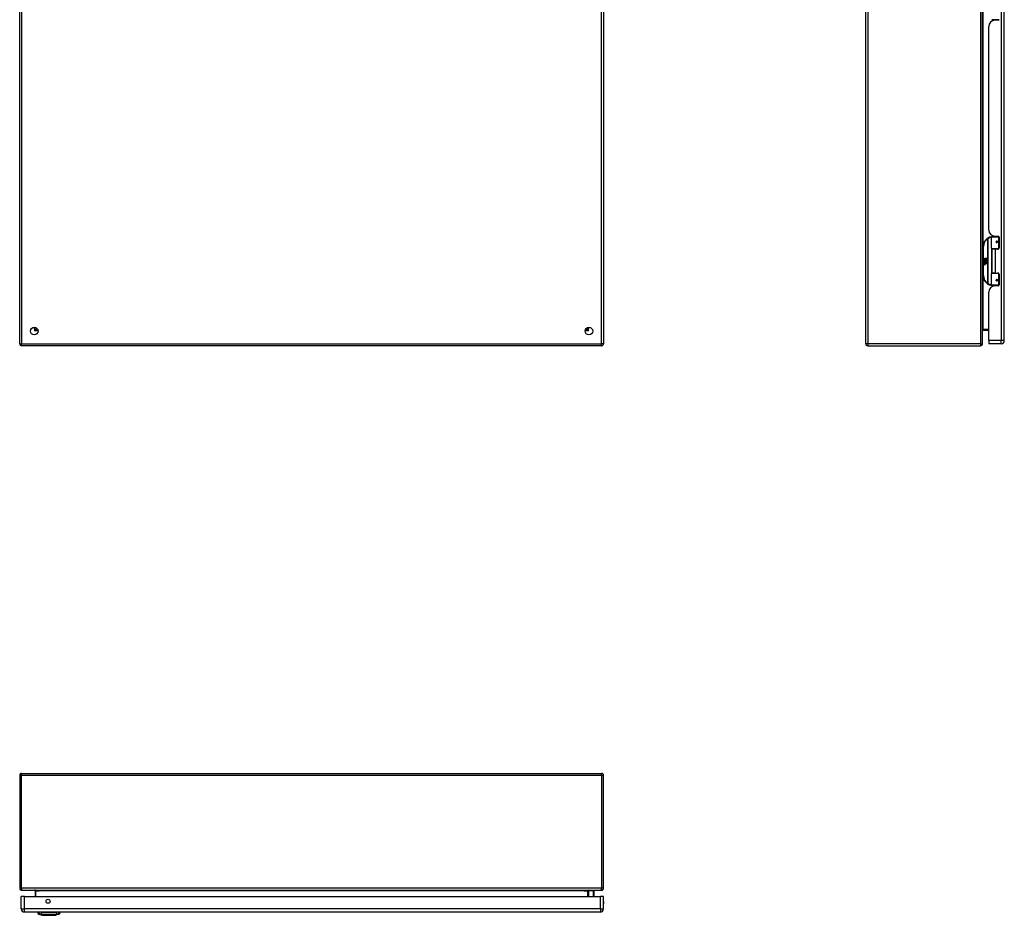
# Model space of a CAD drawing. Header units: inches. Extents: x 15 to 190, y 16 to 109.
# Tile 1 of 6: x 15 to 66, y 16 to 62. Entities that reach past the tile are written whole.
import ezdxf

# ---------------------------------------------------------------- set-up
doc = ezdxf.new("R2010")
doc.units = ezdxf.units.IN
doc.header["$MEASUREMENT"] = 0
doc.layers.add('Visible Edges(ANSI)', color=7, linetype='Continuous', lineweight=25)
doc.layers.add('Visible Tangent Edges(ANSI)', color=7, linetype='Continuous', lineweight=25)

msp = doc.modelspace()

# ---------------------------------------------------------------- linework, layer by layer
at = {"layer": 'Visible Edges(ANSI)'}
for p, q in [((15.303, 45.107), (15.303, 80.909)), ((45.303, 80.909), (45.303, 45.107)), ((58.778, 45.107), (58.778, 80.909)), ((64.778, 45.107), (64.778, 80.909)), ((65.898, 45.268), (65.898, 80.749)), ((65.583, 61.758), (65.253, 61.758)), ((65.358, 61.723), (65.358, 61.758)), ((65.576, 61.727), (65.41, 61.727)), ((65.484, 61.727), (65.484, 61.758)), ((65.583, 61.758), (65.628, 61.758)), ((65.626, 61.758), (65.626, 61.756)), ((65.098, 50.95), (65.098, 61.415)), ((65.253, 50.607), (65.583, 50.607)), ((65.358, 50.642), (65.358, 50.607)), ((65.41, 50.638), (65.576, 50.638)), ((65.484, 50.638), (65.484, 50.607)), ((65.628, 50.607), (65.583, 50.607)), ((65.626, 50.609), (65.626, 50.607)), ((45.32, 50.002), (45.32, 50.587)), ((64.808, 50.107), (64.808, 48.607)), ((65.233, 50.002), (65.233, 50.587)), ((65.5, 50.362), (65.5, 50.36)), ((65.505, 50.361), (65.5, 50.361)), ((65.592, 50.363), (65.505, 50.363)), ((65.505, 50.319), (65.592, 50.319)), ((65.508, 50.361), (65.508, 50.363)), ((65.508, 50.322), (65.509, 50.319)), ((65.592, 50.363), (65.635, 50.363)), ((65.635, 50.319), (65.592, 50.319)), ((65.635, 50.579), (65.635, 50.031)), ((45.305, 49.987), (45.303, 49.987)), ((65.587, 49.987), (65.249, 49.987)), ((65.421, 49.972), (65.253, 49.972)), ((65.253, 49.972), (65.253, 48.741)), ((65.325, 49.987), (65.325, 49.972)), ((65.576, 49.972), (65.421, 49.972)), ((65.516, 49.987), (65.516, 49.972)), ((65.587, 49.987), (65.614, 49.987)), ((64.848, 49.435), (64.896, 49.41)), ((64.895, 49.391), (64.848, 49.435)), ((64.863, 49.311), (64.891, 49.287)), ((64.863, 49.295), (64.863, 49.311)), ((64.882, 49.282), (64.863, 49.295)), ((64.863, 49.272), (64.882, 49.279)), ((64.863, 49.256), (64.863, 49.272)), ((64.891, 49.269), (64.863, 49.256)), ((64.863, 49.249), (64.917, 49.239)), ((64.863, 49.236), (64.863, 49.249)), ((64.885, 49.232), (64.863, 49.236)), ((64.863, 49.215), (64.897, 49.209)), ((64.863, 49.202), (64.863, 49.215)), ((64.885, 49.198), (64.863, 49.202)), ((64.863, 49.181), (64.897, 49.175)), ((64.863, 49.168), (64.863, 49.181)), ((64.897, 49.161), (64.863, 49.168)), ((64.874, 49.317), (64.865, 49.317)), ((64.88, 49.389), (64.895, 49.391)), ((64.924, 49.357), (64.88, 49.389)), ((64.882, 49.279), (64.882, 49.282)), ((64.886, 49.31), (64.886, 49.347)), ((64.891, 49.287), (64.917, 49.301)), ((64.917, 49.245), (64.891, 49.269)), ((64.895, 49.345), (64.895, 49.321)), ((64.896, 49.507), (64.928, 49.507)), ((64.896, 49.41), (64.896, 49.507)), ((64.899, 49.408), (64.929, 49.393)), ((64.928, 49.408), (64.899, 49.408)), ((64.917, 49.284), (64.899, 49.277)), ((64.899, 49.277), (64.899, 49.275)), ((64.899, 49.275), (64.917, 49.261)), ((64.903, 49.275), (64.92, 49.282)), ((65.001, 49.275), (64.903, 49.275)), ((64.908, 49.229), (64.908, 49.226)), ((64.917, 49.228), (64.908, 49.229)), ((64.91, 49.27), (65.001, 49.27)), ((64.92, 49.263), (64.91, 49.27)), ((64.913, 49.35), (64.924, 49.357)), ((64.914, 49.225), (64.92, 49.224)), ((64.917, 49.301), (64.917, 49.284)), ((64.917, 49.261), (64.917, 49.245)), ((64.917, 49.239), (64.917, 49.228)), ((64.929, 49.393), (64.919, 49.391)), ((64.919, 49.391), (64.947, 49.371)), ((64.92, 49.305), (65, 49.305)), ((64.92, 49.282), (64.92, 49.305)), ((64.92, 49.241), (64.92, 49.263)), ((65.001, 49.241), (64.92, 49.241)), ((64.92, 49.236), (65.001, 49.236)), ((64.92, 49.224), (64.92, 49.236)), ((64.951, 49.341), (64.921, 49.32)), ((65.001, 49.207), (64.922, 49.207)), ((64.928, 49.507), (64.928, 49.408)), ((64.933, 49.507), (64.965, 49.507)), ((64.933, 49.408), (64.933, 49.507)), ((64.965, 49.408), (64.933, 49.408)), ((64.947, 49.371), (65, 49.408)), ((65, 49.305), (64.951, 49.341)), ((64.965, 49.507), (64.965, 49.408)), ((64.969, 49.408), (64.969, 49.507)), ((64.969, 49.507), (65.001, 49.507)), ((65, 49.408), (64.969, 49.408)), ((65.001, 49.373), (64.975, 49.355)), ((64.975, 49.355), (65.001, 49.341)), ((65.001, 49.507), (65.001, 49.373)), ((65.001, 49.341), (65.001, 49.275)), ((65.001, 49.27), (65.001, 49.241)), ((65.001, 49.236), (65.001, 49.207)), ((45.303, 48.727), (45.305, 48.727)), ((45.32, 48.126), (45.32, 48.711)), ((65.233, 48.126), (65.233, 48.711)), ((65.249, 48.727), (65.587, 48.727)), ((65.421, 48.741), (65.253, 48.741)), ((65.325, 48.727), (65.325, 48.741)), ((65.421, 48.741), (65.576, 48.741)), ((65.516, 48.727), (65.516, 48.741)), ((65.614, 48.727), (65.587, 48.727)), ((65.635, 48.682), (65.635, 48.135)), ((65.583, 48.107), (65.253, 48.107)), ((65.358, 48.071), (65.358, 48.107)), ((65.576, 48.076), (65.41, 48.076)), ((65.484, 48.076), (65.484, 48.107)), ((65.5, 48.351), (65.5, 48.353)), ((65.5, 48.353), (65.505, 48.353)), ((65.592, 48.394), (65.505, 48.394)), ((65.505, 48.351), (65.592, 48.351)), ((65.508, 48.392), (65.509, 48.394)), ((65.508, 48.353), (65.508, 48.351)), ((65.583, 48.107), (65.628, 48.107)), ((65.592, 48.394), (65.635, 48.394)), ((65.635, 48.351), (65.592, 48.351)), ((65.626, 48.107), (65.626, 48.105)), ((65.098, 45.268), (65.098, 47.764)), ((16.169, 45.915), (16.169, 45.905)), ((16.2, 45.874), (16.209, 45.874)), ((44.396, 45.874), (44.405, 45.874)), ((44.436, 45.915), (44.436, 45.905)), ((64.809, 45.806), (65.098, 45.806)), ((65.098, 45.268), (65.098, 45.107)), ((65.737, 45.107), (65.098, 45.107)), ((45.204, 45.008), (15.402, 45.008)), ((58.877, 45.008), (64.679, 45.008)), ((15.303, 22.93), (15.303, 17.128)), ((15.402, 23.029), (45.204, 23.029)), ((45.303, 17.128), (45.303, 22.93)), ((15.383, 16.07), (15.383, 16.709)), ((15.544, 16.709), (15.383, 16.709)), ((15.402, 17.029), (45.204, 17.029)), ((15.544, 16.709), (45.14, 16.709)), ((16.101, 16.998), (16.101, 16.709)), ((44.504, 16.709), (44.504, 16.998)), ((44.51, 16.953), (44.55, 16.993)), ((44.78, 16.999), (44.564, 16.999)), ((44.799, 16.751), (44.791, 16.709)), ((44.8, 16.979), (44.8, 16.755)), ((45.301, 16.709), (45.14, 16.709)), ((45.301, 16.07), (45.301, 16.709)), ((15.544, 15.909), (45.14, 15.909)), ((16.216, 15.893), (16.284, 15.893)), ((16.395, 15.893), (16.284, 15.893)), ((16.45, 15.739), (16.29, 15.801)), ((16.395, 15.893), (17.219, 15.893)), ((17.324, 15.801), (17.164, 15.739)), ((17.329, 15.893), (17.219, 15.893)), ((17.329, 15.893), (17.397, 15.893))]:
    msp.add_line(p, q, dxfattribs=at)
at = {"layer": 'Visible Edges(ANSI)', "flags": 128}
for points in [[(65.24, 50.602), (65.24, 50.602), (65.24, 50.602), (65.239, 50.602), (65.239, 50.602), (65.239, 50.602), (65.239, 50.602), (65.238, 50.602), (65.238, 50.602), (65.238, 50.602), (65.238, 50.602), (65.237, 50.602), (65.237, 50.602), (65.237, 50.602), (65.237, 50.602), (65.236, 50.602), (65.236, 50.602), (65.236, 50.601), (65.236, 50.601), (65.235, 50.601), (65.235, 50.601), (65.235, 50.601), (65.235, 50.601), (65.234, 50.601), (65.234, 50.601)], [(65.505, 50.319), (65.503, 50.319), (65.5, 50.32), (65.497, 50.321), (65.495, 50.322), (65.493, 50.323), (65.49, 50.325), (65.488, 50.327), (65.487, 50.33), (65.485, 50.332), (65.484, 50.335), (65.484, 50.338), (65.484, 50.341), (65.484, 50.344), (65.484, 50.347), (65.485, 50.35), (65.487, 50.352), (65.488, 50.355), (65.49, 50.357), (65.493, 50.359), (65.495, 50.36), (65.497, 50.361), (65.5, 50.362), (65.503, 50.362), (65.505, 50.363)], [(65.552, 49.972), (65.555, 49.973), (65.557, 49.974), (65.56, 49.975), (65.562, 49.976), (65.565, 49.977), (65.567, 49.978), (65.57, 49.978), (65.573, 49.979), (65.575, 49.98), (65.578, 49.981), (65.58, 49.981), (65.583, 49.982), (65.585, 49.982), (65.588, 49.983), (65.591, 49.983), (65.593, 49.984), (65.596, 49.984), (65.598, 49.985), (65.601, 49.985), (65.603, 49.985), (65.606, 49.986), (65.609, 49.986), (65.611, 49.986), (65.614, 49.986)], [(65.614, 48.727), (65.611, 48.727), (65.609, 48.728), (65.606, 48.728), (65.603, 48.728), (65.601, 48.728), (65.598, 48.729), (65.596, 48.729), (65.593, 48.73), (65.591, 48.73), (65.588, 48.731), (65.585, 48.731), (65.583, 48.732), (65.58, 48.732), (65.578, 48.733), (65.575, 48.734), (65.573, 48.734), (65.57, 48.735), (65.567, 48.736), (65.565, 48.737), (65.562, 48.737), (65.56, 48.738), (65.557, 48.739), (65.555, 48.74), (65.552, 48.741)], [(65.234, 48.112), (65.234, 48.112), (65.235, 48.112), (65.235, 48.112), (65.235, 48.112), (65.235, 48.112), (65.236, 48.112), (65.236, 48.112), (65.236, 48.112), (65.236, 48.112), (65.237, 48.112), (65.237, 48.112), (65.237, 48.112), (65.237, 48.112), (65.238, 48.112), (65.238, 48.112), (65.238, 48.112), (65.238, 48.112), (65.239, 48.112), (65.239, 48.112), (65.239, 48.112), (65.239, 48.111), (65.24, 48.111), (65.24, 48.111), (65.24, 48.111)], [(65.505, 48.351), (65.503, 48.351), (65.5, 48.351), (65.497, 48.352), (65.495, 48.353), (65.493, 48.355), (65.49, 48.357), (65.488, 48.359), (65.487, 48.361), (65.485, 48.364), (65.484, 48.367), (65.484, 48.37), (65.484, 48.373), (65.484, 48.375), (65.484, 48.378), (65.485, 48.381), (65.487, 48.384), (65.488, 48.386), (65.49, 48.388), (65.493, 48.39), (65.495, 48.391), (65.497, 48.393), (65.5, 48.393), (65.503, 48.394), (65.505, 48.394)], [(16.07, 17.029), (16.071, 17.029), (16.073, 17.028), (16.075, 17.028), (16.077, 17.028), (16.078, 17.027), (16.08, 17.027), (16.082, 17.026), (16.083, 17.025), (16.085, 17.025), (16.087, 17.024), (16.088, 17.022), (16.09, 17.021), (16.091, 17.02), (16.093, 17.019), (16.094, 17.017), (16.095, 17.015), (16.096, 17.013), (16.097, 17.011), (16.098, 17.009), (16.099, 17.007), (16.1, 17.005), (16.1, 17.003), (16.101, 17), (16.101, 16.998)], [(16.452, 15.738), (16.452, 15.738), (16.454, 15.738), (16.456, 15.738), (16.459, 15.738), (16.462, 15.738), (16.467, 15.738), (16.473, 15.738), (16.479, 15.738), (16.486, 15.738), (16.494, 15.738), (16.502, 15.738), (16.512, 15.738), (16.522, 15.738), (16.532, 15.738), (16.544, 15.738), (16.556, 15.738), (16.568, 15.738), (16.582, 15.738), (16.595, 15.738), (16.61, 15.738), (16.624, 15.738), (16.639, 15.738), (16.655, 15.738), (16.671, 15.738), (16.687, 15.738), (16.704, 15.738), (16.721, 15.738), (16.738, 15.738), (16.755, 15.738), (16.772, 15.738), (16.79, 15.738), (16.807, 15.738), (16.825, 15.738), (16.842, 15.738), (16.859, 15.738), (16.877, 15.738), (16.894, 15.738), (16.91, 15.738), (16.927, 15.738), (16.943, 15.738), (16.959, 15.738), (16.975, 15.738), (16.99, 15.738), (17.005, 15.738), (17.019, 15.738), (17.033, 15.738), (17.046, 15.738), (17.058, 15.738), (17.07, 15.738), (17.082, 15.738), (17.092, 15.738), (17.102, 15.738), (17.112, 15.738), (17.12, 15.738), (17.128, 15.738), (17.135, 15.738), (17.141, 15.738), (17.147, 15.738), (17.151, 15.738), (17.155, 15.738), (17.158, 15.738), (17.16, 15.738), (17.162, 15.738), (17.162, 15.738)]]:
    msp.add_lwpolyline(points, dxfattribs=at)
at = {"layer": 'Visible Edges(ANSI)'}
for centre, radius in [((65.505, 50.341), 0.0197), ((65.505, 48.372), 0.0197), ((16.053, 45.758), 0.195), ((44.553, 45.758), 0.195), ((16.758, 16.459), 0.102)]:
    msp.add_circle(centre, radius, dxfattribs=at)
for centre, radius, start, end in [((65.41, 61.415), 0.312, 90, 180), ((65.576, 61.786), 0.0591, 270, 0), ((45.301, 50.587), 0.0197, 0, 84.6753), ((65.308, 50.107), 0.5, 98.5081, 122.2377), ((65.41, 50.95), 0.312, 180, 270), ((65.253, 50.587), 0.0197, 90, 180), ((65.576, 50.579), 0.0591, 0, 90), ((65.308, 50.107), 0.5, 122.2377, 180), ((65.505, 50.341), 0.0217, 279.147, 90), ((45.305, 50.002), 0.0157, 270, 0), ((65.249, 50.002), 0.0157, 180, 270), ((65.576, 50.031), 0.0591, 270, 0), ((64.883, 49.341), 0.0197, 86.5646, 171.5605), ((64.923, 49.335), 0.0607, 171.5605, 197.3343), ((64.903, 49.329), 0.0307, 154.6784, 202.5609), ((64.884, 49.338), 0.0096, 73.5261, 154.6784), ((64.882, 49.321), 0.0398, 44.1684, 86.5646), ((64.877, 49.186), 0.0465, 57.5992, 80), ((64.878, 49.152), 0.0465, 58.5584, 80.8257), ((64.898, 49.336), 0.0282, 246.1555, 293.8445), ((64.893, 49.329), 0.0168, 19.3797, 82.9975), ((64.9, 49.33), 0.00955, 241.4547, 321.1652), ((64.899, 49.221), 0.0123, 260, 293.5571), ((64.899, 49.187), 0.0123, 259.9922, 293.5487), ((64.903, 49.19), 0.0288, 259, 288.4748), ((64.895, 49.214), 0.0126, 6.03, 57.5992), ((64.895, 49.181), 0.0126, 6.1027, 57.6083), ((64.902, 49.215), 0.006, 293.5571, 6.03), ((64.902, 49.181), 0.006, 293.5487, 6.1027), ((64.903, 49.223), 0.0288, 273.6169, 286.9928), ((64.894, 49.172), 0.0246, 359.6788, 63.9508), ((64.899, 49.331), 0.0109, 321.1652, 19.3797), ((64.895, 49.205), 0.024, 359.4776, 57.4114), ((64.903, 49.324), 0.0152, 293.8445, 355.0802), ((64.889, 49.328), 0.0299, 350.4085, 44.1684), ((64.909, 49.205), 0.0101, 286.9928, 359.4776), ((64.908, 49.172), 0.0105, 288.4748, 359.6788), ((64.889, 49.328), 0.033, 347.079, 43.1785), ((64.898, 49.207), 0.024, 358.7952, 46.5849), ((45.305, 48.711), 0.0157, 0, 90), ((65.308, 48.607), 0.5, 180, 237.7623), ((65.249, 48.711), 0.0157, 90, 180), ((65.576, 48.682), 0.0591, 0, 90), ((45.301, 48.126), 0.0197, 275.3247, 0), ((65.308, 48.607), 0.5, 237.7623, 261.4919), ((65.41, 47.764), 0.312, 90, 180), ((65.253, 48.126), 0.0197, 180, 270), ((65.505, 48.372), 0.0217, 270, 80.853), ((65.576, 48.135), 0.0591, 270, 0), ((16.2, 45.905), 0.031, 180, 270), ((44.405, 45.905), 0.031, 270, 0), ((44.404, 45.925), 0.031, 290.5635, 332.8669), ((64.809, 45.775), 0.031, 90, 180), ((15.402, 45.107), 0.099, 180, 270), ((45.204, 45.107), 0.099, 270, 0), ((58.877, 45.107), 0.099, 180, 270), ((64.679, 45.107), 0.099, 270, 0), ((65.737, 45.268), 0.161, 270, 0), ((15.402, 22.93), 0.099, 90, 180), ((45.204, 22.93), 0.099, 0, 90), ((15.402, 17.128), 0.099, 180, 270), ((44.535, 16.998), 0.031, 90, 180), ((44.524, 16.939), 0.0197, 135, 180), ((44.564, 16.979), 0.0197, 90, 135), ((44.78, 16.979), 0.0197, 0, 90), ((44.78, 16.755), 0.0197, 349.0591, 0), ((45.204, 17.128), 0.099, 270, 0), ((45.133, 16.386), 0.187, 333.6372, 26.3628), ((15.544, 16.07), 0.161, 180, 270), ((16.333, 15.911), 0.118, 188.6009, 248.7495), ((16.275, 15.885), 0.0394, 143.1301, 168.463), ((16.452, 15.743), 0.00492, 248.7495, 269.7912), ((17.162, 15.743), 0.00492, 270.2088, 291.2505), ((17.281, 15.911), 0.118, 291.2505, 351.3991), ((17.338, 15.885), 0.0394, 11.537, 36.8699), ((45.14, 16.07), 0.161, 270, 0)]:
    msp.add_arc(centre, radius, start, end, dxfattribs=at)
at = {"layer": 'Visible Tangent Edges(ANSI)'}
for p, q in [((15.402, 80.909), (15.402, 45.107)), ((45.204, 45.107), (45.204, 80.909)), ((58.877, 80.909), (58.877, 45.107)), ((64.679, 80.909), (64.679, 45.107)), ((65.737, 80.749), (65.737, 45.268)), ((64.809, 50.138), (64.809, 62.227)), ((65.595, 61.758), (65.595, 61.731)), ((65.595, 50.634), (65.595, 50.607)), ((45.32, 50.587), (45.303, 50.587)), ((64.808, 50.107), (64.828, 50.107)), ((64.828, 48.607), (64.828, 50.107)), ((65.041, 50.53), (65.052, 50.513)), ((65.052, 50.513), (65.052, 48.2)), ((65.052, 50.513), (65.056, 50.513)), ((65.056, 48.2), (65.056, 50.513)), ((65.602, 50.587), (65.233, 50.587)), ((65.51, 50.372), (65.602, 50.372)), ((65.602, 50.309), (65.51, 50.309)), ((65.602, 50.587), (65.634, 50.587)), ((65.602, 50.587), (65.602, 50.372)), ((65.635, 50.372), (65.602, 50.372)), ((65.602, 50.309), (65.602, 50.002)), ((65.602, 50.309), (65.635, 50.309)), ((45.303, 50.002), (45.32, 50.002)), ((65.233, 50.002), (65.602, 50.002)), ((65.241, 49.989), (65.241, 48.725)), ((65.421, 49.972), (65.421, 48.741)), ((65.595, 49.984), (65.595, 49.976)), ((65.627, 50.002), (65.602, 50.002)), ((45.32, 48.711), (45.303, 48.711)), ((64.828, 48.607), (64.808, 48.607)), ((64.809, 45.837), (64.809, 48.575)), ((65.602, 48.711), (65.233, 48.711)), ((65.595, 48.738), (65.595, 48.729)), ((65.602, 48.711), (65.627, 48.711)), ((65.602, 48.711), (65.602, 48.404)), ((45.303, 48.126), (45.32, 48.126)), ((65.052, 48.2), (65.041, 48.184)), ((65.056, 48.2), (65.052, 48.2)), ((65.233, 48.126), (65.602, 48.126)), ((65.51, 48.404), (65.602, 48.404)), ((65.602, 48.341), (65.51, 48.341)), ((65.595, 48.107), (65.595, 48.079)), ((65.635, 48.404), (65.602, 48.404)), ((65.602, 48.341), (65.602, 48.126)), ((65.602, 48.341), (65.635, 48.341)), ((65.634, 48.126), (65.602, 48.126)), ((16.07, 45.874), (16.07, 45.952)), ((16.07, 45.775), (16.169, 45.905)), ((16.2, 45.874), (16.07, 45.775)), ((16.07, 45.874), (16.07, 45.775)), ((16.247, 45.775), (16.07, 45.775)), ((44.535, 45.775), (44.358, 45.775)), ((44.404, 45.874), (44.404, 45.884)), ((44.535, 45.775), (44.405, 45.874)), ((44.436, 45.905), (44.535, 45.775)), ((44.535, 45.952), (44.535, 45.874)), ((44.535, 45.775), (44.535, 45.874)), ((65.098, 45.837), (64.809, 45.837)), ((64.809, 45.806), (64.809, 45.837)), ((15.303, 45.107), (15.402, 45.107)), ((15.402, 45.107), (45.204, 45.107)), ((15.402, 45.008), (15.402, 45.107)), ((45.303, 45.107), (45.204, 45.107)), ((45.204, 45.008), (45.204, 45.107)), ((58.877, 45.107), (58.778, 45.107)), ((64.679, 45.107), (58.877, 45.107)), ((58.877, 45.107), (58.877, 45.008)), ((64.679, 45.107), (64.679, 45.008)), ((64.679, 45.107), (64.778, 45.107)), ((65.737, 45.268), (65.098, 45.268)), ((65.898, 45.268), (65.737, 45.268)), ((65.737, 45.107), (65.737, 45.268)), ((15.402, 22.93), (15.303, 22.93)), ((15.402, 22.93), (15.402, 23.029)), ((15.402, 17.128), (15.402, 22.93)), ((45.204, 22.93), (15.402, 22.93)), ((45.204, 22.93), (45.204, 23.029)), ((45.204, 22.93), (45.204, 17.128)), ((45.303, 22.93), (45.204, 22.93)), ((15.402, 17.128), (15.303, 17.128)), ((45.204, 17.128), (15.402, 17.128)), ((15.402, 17.128), (15.402, 17.029)), ((15.544, 16.07), (15.544, 16.709)), ((16.132, 16.998), (16.101, 16.998)), ((16.132, 16.709), (16.132, 16.998)), ((16.132, 16.998), (16.301, 16.998)), ((44.304, 16.998), (16.301, 16.998)), ((44.304, 16.998), (44.473, 16.998)), ((44.473, 16.998), (44.504, 16.998)), ((44.473, 16.998), (44.473, 16.709)), ((44.564, 16.999), (44.524, 16.957)), ((44.524, 16.957), (44.524, 16.709)), ((44.77, 16.709), (44.78, 16.765)), ((44.78, 16.765), (44.78, 16.999)), ((45.14, 16.07), (45.14, 16.709)), ((45.303, 17.128), (45.204, 17.128)), ((45.204, 17.029), (45.204, 17.128)), ((15.383, 16.07), (15.544, 16.07)), ((45.14, 16.07), (15.544, 16.07)), ((15.544, 15.909), (15.544, 16.07)), ((16.29, 15.801), (16.45, 15.739)), ((45.14, 16.07), (45.14, 15.909)), ((45.14, 16.07), (45.301, 16.07))]:
    msp.add_line(p, q, dxfattribs=at)
at = {"layer": 'Visible Tangent Edges(ANSI)', "flags": 128}
for points in [[(65.51, 50.372), (65.506, 50.372), (65.502, 50.372), (65.498, 50.37), (65.494, 50.369), (65.49, 50.366), (65.487, 50.364), (65.484, 50.361), (65.482, 50.357), (65.479, 50.354), (65.478, 50.349), (65.477, 50.345), (65.477, 50.341), (65.477, 50.337), (65.478, 50.332), (65.48, 50.328), (65.482, 50.325), (65.484, 50.321), (65.487, 50.318), (65.491, 50.315), (65.494, 50.313), (65.498, 50.312), (65.502, 50.31), (65.506, 50.31), (65.51, 50.309)], [(65.614, 49.986), (65.61, 49.986), (65.606, 49.986), (65.602, 49.986), (65.597, 49.986), (65.593, 49.985), (65.589, 49.985), (65.585, 49.985), (65.581, 49.984), (65.577, 49.984), (65.573, 49.984), (65.568, 49.983), (65.564, 49.983), (65.56, 49.982), (65.556, 49.981), (65.552, 49.981), (65.548, 49.98), (65.544, 49.979), (65.54, 49.978), (65.536, 49.978), (65.532, 49.977), (65.528, 49.976), (65.524, 49.975), (65.52, 49.974), (65.516, 49.973)], [(65.516, 48.74), (65.52, 48.739), (65.524, 48.738), (65.528, 48.738), (65.532, 48.737), (65.536, 48.736), (65.54, 48.735), (65.544, 48.734), (65.548, 48.733), (65.552, 48.733), (65.556, 48.732), (65.56, 48.732), (65.564, 48.731), (65.568, 48.73), (65.573, 48.73), (65.577, 48.729), (65.581, 48.729), (65.585, 48.729), (65.589, 48.728), (65.593, 48.728), (65.597, 48.728), (65.602, 48.727), (65.606, 48.727), (65.61, 48.727), (65.614, 48.727)], [(65.51, 48.404), (65.506, 48.404), (65.502, 48.403), (65.498, 48.402), (65.494, 48.4), (65.491, 48.398), (65.487, 48.395), (65.484, 48.392), (65.482, 48.389), (65.48, 48.385), (65.478, 48.381), (65.477, 48.377), (65.477, 48.373), (65.477, 48.368), (65.478, 48.364), (65.48, 48.36), (65.482, 48.356), (65.484, 48.353), (65.487, 48.35), (65.49, 48.347), (65.494, 48.345), (65.498, 48.343), (65.502, 48.342), (65.506, 48.341), (65.51, 48.341)], [(16.132, 16.998), (16.132, 17), (16.131, 17.003), (16.13, 17.005), (16.129, 17.007), (16.127, 17.009), (16.125, 17.011), (16.123, 17.013), (16.121, 17.015), (16.118, 17.017), (16.116, 17.019), (16.113, 17.02), (16.11, 17.021), (16.107, 17.022), (16.104, 17.024), (16.1, 17.025), (16.097, 17.025), (16.094, 17.026), (16.09, 17.027), (16.087, 17.027), (16.084, 17.028), (16.08, 17.028), (16.077, 17.028), (16.073, 17.029), (16.07, 17.029)], [(16.29, 15.801), (16.291, 15.801), (16.291, 15.801), (16.292, 15.801), (16.293, 15.801), (16.294, 15.801), (16.295, 15.801), (16.297, 15.801), (16.299, 15.801), (16.301, 15.801), (16.304, 15.8), (16.307, 15.8), (16.31, 15.8), (16.313, 15.8), (16.317, 15.8), (16.32, 15.8), (16.324, 15.8), (16.329, 15.8), (16.333, 15.8), (16.338, 15.8), (16.343, 15.8), (16.348, 15.8), (16.353, 15.8), (16.359, 15.8), (16.367, 15.799)], [(16.367, 15.799), (16.368, 15.799), (16.37, 15.799), (16.371, 15.799), (16.373, 15.799), (16.375, 15.8), (16.376, 15.8), (16.378, 15.8), (16.38, 15.8), (16.382, 15.8), (16.384, 15.8), (16.386, 15.8), (16.388, 15.8), (16.39, 15.8), (16.393, 15.8), (16.395, 15.8), (16.397, 15.8), (16.4, 15.8), (16.402, 15.8), (16.405, 15.8), (16.407, 15.799), (16.41, 15.799), (16.413, 15.799), (16.416, 15.799), (16.418, 15.799)], [(16.418, 15.799), (16.452, 15.8), (16.483, 15.8), (16.514, 15.8), (16.546, 15.8), (16.578, 15.8), (16.61, 15.8), (16.643, 15.8), (16.675, 15.801), (16.708, 15.801), (16.741, 15.801), (16.774, 15.801), (16.807, 15.801), (16.84, 15.801), (16.873, 15.801), (16.906, 15.801), (16.939, 15.801), (16.971, 15.8), (17.004, 15.8), (17.036, 15.8), (17.068, 15.8), (17.1, 15.8), (17.131, 15.8), (17.162, 15.8), (17.196, 15.799)], [(16.532, 15.738), (16.526, 15.738), (16.52, 15.738), (16.514, 15.739), (16.508, 15.739), (16.502, 15.739), (16.497, 15.739), (16.492, 15.739), (16.487, 15.739), (16.483, 15.739), (16.479, 15.739), (16.475, 15.739), (16.471, 15.739), (16.468, 15.739), (16.465, 15.739), (16.462, 15.739), (16.46, 15.739), (16.457, 15.739), (16.455, 15.739), (16.454, 15.739), (16.452, 15.739), (16.451, 15.739), (16.451, 15.739), (16.45, 15.739), (16.45, 15.739)], [(16.579, 15.738), (16.577, 15.738), (16.575, 15.738), (16.573, 15.738), (16.571, 15.738), (16.569, 15.738), (16.567, 15.738), (16.565, 15.738), (16.563, 15.738), (16.561, 15.738), (16.559, 15.738), (16.557, 15.738), (16.555, 15.738), (16.553, 15.738), (16.551, 15.738), (16.549, 15.738), (16.547, 15.738), (16.545, 15.738), (16.543, 15.738), (16.541, 15.738), (16.54, 15.738), (16.538, 15.738), (16.536, 15.738), (16.534, 15.738), (16.532, 15.738)], [(17.035, 15.738), (17.018, 15.738), (17.001, 15.739), (16.984, 15.739), (16.966, 15.739), (16.947, 15.739), (16.928, 15.739), (16.908, 15.739), (16.889, 15.739), (16.868, 15.739), (16.848, 15.739), (16.828, 15.739), (16.807, 15.739), (16.786, 15.739), (16.766, 15.739), (16.745, 15.739), (16.725, 15.739), (16.705, 15.739), (16.686, 15.739), (16.667, 15.739), (16.648, 15.739), (16.63, 15.739), (16.612, 15.739), (16.595, 15.738), (16.579, 15.738)], [(17.082, 15.738), (17.08, 15.738), (17.078, 15.738), (17.076, 15.738), (17.074, 15.738), (17.072, 15.738), (17.071, 15.738), (17.069, 15.738), (17.067, 15.738), (17.065, 15.738), (17.063, 15.738), (17.061, 15.738), (17.059, 15.738), (17.057, 15.738), (17.055, 15.738), (17.053, 15.738), (17.051, 15.738), (17.049, 15.738), (17.047, 15.738), (17.045, 15.738), (17.043, 15.738), (17.041, 15.738), (17.039, 15.738), (17.037, 15.738), (17.035, 15.738)], [(17.164, 15.739), (17.164, 15.739), (17.163, 15.739), (17.162, 15.739), (17.161, 15.739), (17.16, 15.739), (17.158, 15.739), (17.157, 15.739), (17.154, 15.739), (17.152, 15.739), (17.149, 15.739), (17.146, 15.739), (17.143, 15.739), (17.139, 15.739), (17.135, 15.739), (17.131, 15.739), (17.126, 15.739), (17.122, 15.739), (17.117, 15.739), (17.111, 15.739), (17.106, 15.739), (17.1, 15.739), (17.094, 15.738), (17.088, 15.738), (17.082, 15.738)], [(17.196, 15.799), (17.198, 15.799), (17.201, 15.799), (17.204, 15.799), (17.206, 15.799), (17.209, 15.8), (17.212, 15.8), (17.214, 15.8), (17.216, 15.8), (17.219, 15.8), (17.221, 15.8), (17.223, 15.8), (17.226, 15.8), (17.228, 15.8), (17.23, 15.8), (17.232, 15.8), (17.234, 15.8), (17.236, 15.8), (17.238, 15.8), (17.239, 15.8), (17.241, 15.799), (17.243, 15.799), (17.244, 15.799), (17.246, 15.799), (17.247, 15.799)], [(17.247, 15.799), (17.255, 15.8), (17.261, 15.8), (17.266, 15.8), (17.271, 15.8), (17.276, 15.8), (17.281, 15.8), (17.285, 15.8), (17.29, 15.8), (17.294, 15.8), (17.297, 15.8), (17.301, 15.8), (17.304, 15.8), (17.307, 15.8), (17.31, 15.8), (17.313, 15.801), (17.315, 15.801), (17.317, 15.801), (17.319, 15.801), (17.32, 15.801), (17.321, 15.801), (17.322, 15.801), (17.323, 15.801), (17.323, 15.801), (17.324, 15.801)]]:
    msp.add_lwpolyline(points, dxfattribs=at)
at = {"layer": 'Visible Tangent Edges(ANSI)'}
for centre, radius, start, end in [((65.308, 50.107), 0.48, 122.2377, 180), ((65.312, 50.107), 0.48, 99.4349, 122.2377), ((65.308, 48.607), 0.48, 180, 237.7623), ((65.312, 48.607), 0.48, 237.7623, 260.5651), ((16.452, 15.743), 0.00492, 248.7495, 269.7912)]:
    msp.add_arc(centre, radius, start, end, dxfattribs=at)
for centre, major_axis, ratio, start_param, end_param in [((65.237, 50.582), (-0.0029, 0.0195), 0.187781, 5.698095, 6.283185), ((65.583, 50.587), (0, 0.0197), 0.965926, 4.712389, 6.283185), ((65.052, 50.513), (-0.0105, 0.0167), 0.161367, 4.610972, 6.283185), ((65.505, 50.372), (0, -0.00984), 0.476565, 0, 1.570796), ((65.505, 50.309), (0, 0.00984), 0.476565, 4.712389, 6.283185), ((65.592, 50.372), (0, -0.00984), 0.965926, 0, 1.570796), ((65.592, 50.309), (0, 0.00984), 0.965926, 4.712389, 6.283185), ((65.587, 50.002), (0, -0.0157), 0.965926, 0, 1.570796), ((65.587, 48.711), (0, 0.0157), 0.965926, 4.712389, 6.283185), ((65.052, 48.2), (-0.0105, -0.0167), 0.161367, 0, 1.672214), ((65.237, 48.132), (-0.0029, -0.0195), 0.187781, 0, 0.58509), ((65.505, 48.404), (0, -0.00984), 0.476565, 0, 1.570796), ((65.505, 48.341), (0, 0.00984), 0.476565, 4.712389, 6.283185), ((65.583, 48.126), (0, -0.0197), 0.965926, 0, 1.570796), ((65.592, 48.404), (0, -0.00984), 0.965926, 0, 1.570796), ((65.592, 48.341), (0, 0.00984), 0.965926, 4.712389, 6.283185), ((64.809, 45.775), (0, 0.062), 0.5, 0, 1.570796), ((44.535, 16.998), (-0.062, 0), 0.5, 4.712389, 6.283185), ((44.524, 16.939), (-0.0197, 0), 0.91745, 4.712389, 6.283185), ((44.524, 16.939), (-0.0139, 0.0139), 0.852462, 5.41831, 6.283185), ((44.78, 16.755), (0.0197, 0), 0.533433, 0, 1.570796), ((44.78, 16.755), (0.0193, -0.0037), 0.526442, 0, 1.672214), ((16.395, 15.913), (0.016, -0.117), 0.948273, 4.754759, 5.892029), ((16.433, 15.913), (-0.005, -0.118), 0.314585, 4.896593, 6.033863), ((17.181, 15.913), (0.005, -0.118), 0.314585, 0.249322, 1.386592), ((17.219, 15.913), (-0.016, -0.117), 0.948273, 0.391156, 1.528426)]:
    msp.add_ellipse(centre, major_axis=major_axis, ratio=ratio, start_param=start_param, end_param=end_param, dxfattribs=at)

doc.saveas('drawing.dxf')
